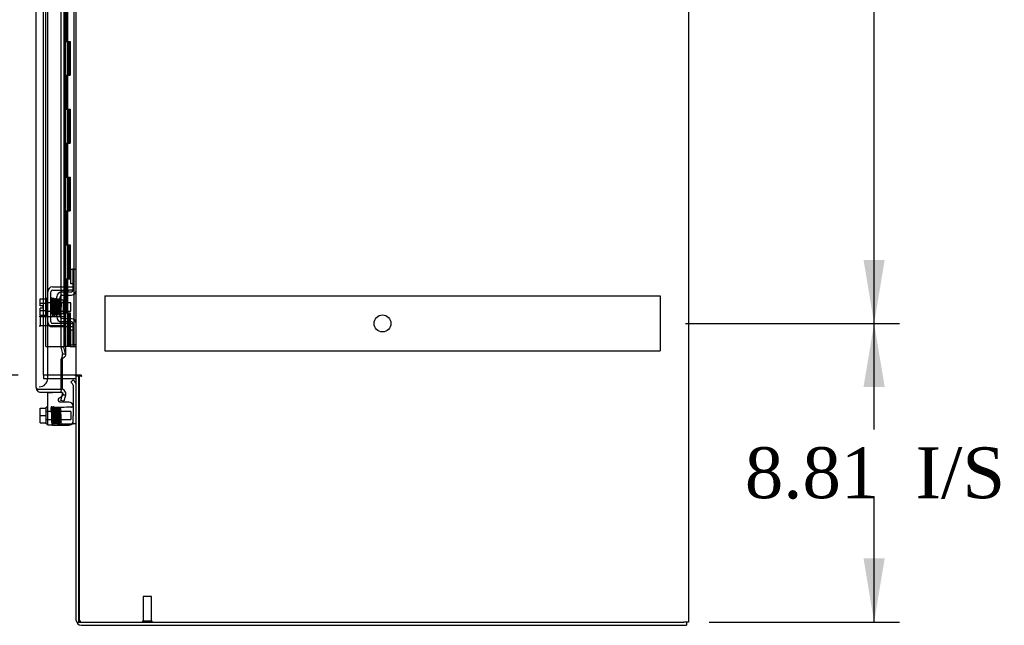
# Model space of a CAD drawing. Header units: inches. Extents: x 1 to 299, y -2 to 199.
# Tile 10 of 31: x 139 to 168, y 58 to 76. Entities that reach past the tile are written whole.
import ezdxf
from ezdxf.enums import TextEntityAlignment as Align
from ezdxf.lldxf.tags import DXFTag

# ---------------------------------------------------------------- set-up
doc = ezdxf.new("R2010")
doc.units = ezdxf.units.IN
doc.header["$MEASUREMENT"] = 0
for name, color, linetype in [('COM42667', 7, 'Continuous'), ('COM42780', 7, 'Continuous'), ('COM42890-1', 7, 'Continuous'), ('COM53954-1', 7, 'Continuous'), ('COM54746-60', 7, 'Continuous'), ('COM70219', 7, 'Continuous'), ('COM71124-1', 7, 'Continuous'), ('COM71125-1', 7, 'Continuous'), ('Default', 7, 'Continuous'), ('SCC19011', 7, 'Continuous'), ('SPR20265', 7, 'Continuous'), ('STD21878', 7, 'Continuous'), ('WAF25035', 7, 'Continuous')]:
    doc.layers.add(name, color=color, linetype=linetype)
doc.styles.add('SEACAD_Times_New_Roman', font='times.ttf')
tags = doc.linetypes.add('HIDDEN2', pattern=[0.1875, 0.125, -0.0625]).pattern_tags.tags
tags[6:7] = [DXFTag(74, 4), DXFTag(75, 0), DXFTag(340, '0'), DXFTag(46, 0.0), DXFTag(50, 0.0), DXFTag(44, 0.0), DXFTag(45, 0.0)]
tags[4:5] = [DXFTag(74, 4), DXFTag(75, 0), DXFTag(340, '0'), DXFTag(46, 0.0), DXFTag(50, 0.0), DXFTag(44, 0.0), DXFTag(45, 0.0)]
doc.dimstyles.new('HAMMOND_(STH_-_300x200)', dxfattribs={"dimtxt": 1.5, "dimasz": 1.875, "dimexe": 0.75, "dimexo": 0.75, "dimgap": 0.375, "dimtad": 0, "dimtih": 1, "dimtoh": 1, "dimzin": 0, "dimdsep": 46, "dimtxsty": 'SEACAD_Times_New_Roman', "dimblk1": '_SE_FILLED', "dimblk2": '_SE_FILLED', "dimsah": 1, "dimcen": 0.75, "dimadec": 0, "dimazin": 0, "dimtfac": 0.8, "dimtofl": 0, "dimtmove": 1, "dimatfit": 3, "dimfxl": 1, "dimtolj": 1, "dimtzin": 0, "dimarcsym": 0})

# ---------------------------------------------------------------- blocks, each defined once
blk = doc.blocks.new('SE3')
at = {"layer": 'COM42667', "color": 7, "linetype": 'Continuous'}
for p, q in [((139.859, 67.121), (139.859, 68.012)), ((139.954, 67.121), (139.954, 68.012)), ((140.002, 68.155), (140.484, 68.155)), ((140.002, 68.06), (140.484, 68.06)), ((140.484, 68.155), (140.609, 68.155)), ((140.609, 68.06), (140.484, 68.06)), ((140.484, 67.073), (140.002, 67.073)), ((140.484, 66.978), (140.002, 66.978)), ((140.484, 67.073), (140.609, 67.073)), ((140.609, 66.978), (140.484, 66.978)), ((139.859, 64.075), (139.859, 65.045)), ((139.859, 65.045), (140.002, 65.045)), ((140.257, 65.045), (140.002, 65.045)), ((140.192, 64.871), (140.279, 64.927)), ((140.484, 64.761), (140.225, 64.761)), ((140.002, 64.075), (139.859, 64.075)), ((140.002, 64.075), (140.484, 64.075))]:
    blk.add_line(p, q, dxfattribs=at)
at = {"layer": 'COM42667', "color": 7, "linetype": 'HIDDEN2'}
blk.add_line((140.279, 64.927), (140.29, 64.934), dxfattribs=at)
at = {"layer": 'COM42667', "color": 7, "linetype": 'Continuous'}
for centre, radius, start, end in [((140.002, 68.012), 0.143, 90, 180), ((140.002, 68.012), 0.048, 90, 180), ((140.002, 67.121), 0.143, 180, 270), ((140.002, 67.121), 0.048, 180, 270), ((140.225, 64.821), 0.06, 122.8455, 270), ((140.257, 64.985), 0.06, 70.7168, 90), ((140.484, 64.636), 0.125, 0, 90), ((140.484, 64.2), 0.125, 270, 0)]:
    blk.add_arc(centre, radius, start, end, dxfattribs=at)
at = {"layer": 'COM42667', "color": 7, "linetype": 'HIDDEN2'}
blk.add_arc((140.257, 64.985), 0.06, 302.8455, 70.7168, dxfattribs=at)
at = {"layer": 'COM42780', "color": 7, "linetype": 'Continuous'}
for p, q in [((140.545, 68.245), (140.545, 68.682)), ((140.545, 68.682), (140.595, 68.682)), ((140.609, 68.682), (140.595, 68.682)), ((140.609, 68.432), (140.609, 68.682)), ((140.609, 68.682), (140.704, 68.682)), ((140.609, 68.06), (140.609, 68.432)), ((140.273, 68.007), (140.562, 68.012)), ((140.595, 68.245), (140.545, 68.245)), ((140.595, 68.245), (140.609, 68.245)), ((140.132, 67.27), (140.132, 67.864)), ((140.227, 67.27), (140.227, 67.864)), ((140.322, 67.762), (140.256, 67.762)), ((140.274, 67.912), (140.564, 67.917)), ((140.322, 67.372), (140.322, 67.762)), ((140.227, 67.372), (140.322, 67.372)), ((140.562, 67.122), (140.273, 67.127)), ((140.564, 67.217), (140.274, 67.222)), ((140.545, 66.451), (140.545, 66.888)), ((140.545, 66.888), (140.595, 66.888)), ((140.609, 66.888), (140.595, 66.888)), ((140.609, 66.701), (140.609, 67.074)), ((140.609, 66.451), (140.609, 66.701)), ((140.545, 66.451), (140.595, 66.451)), ((140.595, 66.451), (140.609, 66.451)), ((140.704, 66.451), (140.609, 66.451)), ((140.612, 65.413), (140.545, 65.346)), ((140.545, 65.346), (140.595, 65.296)), ((140.612, 65.413), (140.662, 65.363)), ((140.609, 65.262), (140.609, 64.364)), ((140.609, 64.114), (140.609, 64.364)), ((140.575, 64.114), (140.609, 64.114)), ((140.704, 64.114), (140.609, 64.114))]:
    blk.add_line(p, q, dxfattribs=at)
at = {"layer": 'COM42780', "color": 7, "linetype": 'HIDDEN2'}
for p, q in [((140.256, 67.762), (140.227, 67.762)), ((140.132, 64.614), (140.132, 64.114)), ((140.132, 64.614), (140.219, 64.614)), ((140.219, 64.614), (140.273, 64.614)), ((140.132, 64.114), (140.273, 64.114)), ((140.273, 64.114), (140.562, 64.114)), ((140.562, 64.114), (140.575, 64.114))]:
    blk.add_line(p, q, dxfattribs=at)
at = {"layer": 'COM42780', "color": 7, "linetype": 'Continuous'}
for centre, radius, start, end in [((140.275, 67.864), 0.143, 91, 180), ((140.561, 68.06), 0.048, 271, 0), ((140.561, 68.06), 0.143, 271, 0), ((140.275, 67.864), 0.048, 91, 180), ((140.275, 67.27), 0.143, 180, 269), ((140.275, 67.27), 0.048, 180, 269), ((140.561, 67.074), 0.048, 0, 89), ((140.561, 67.074), 0.143, 0, 89), ((140.561, 65.262), 0.143, 0, 45), ((140.561, 65.262), 0.048, 0, 45)]:
    blk.add_arc(centre, radius, start, end, dxfattribs=at)
at = {"layer": 'COM42780', "color": 7, "linetype": 'HIDDEN2'}
blk.add_ellipse((139.604, 64.864), major_axis=(14.322, 0), ratio=0.017455, start_param=-1.524085, end_param=-1.503851, dxfattribs=at)
blk.add_open_spline([(140.562, 64.614), (140.568, 64.614), (140.575, 64.614), (140.586, 64.615), (140.591, 64.615), (140.6, 64.616), (140.603, 64.617), (140.608, 64.619), (140.609, 64.621), (140.609, 64.622)], degree=3, knots=[0, 0, 0, 0, 0.25, 0.25, 0.5, 0.5, 0.75, 0.75, 1, 1, 1, 1], dxfattribs=at)
at = {"layer": 'COM42890-1', "color": 7, "linetype": 'HIDDEN2'}
for p, q in [((141.547, 67.891), (141.547, 67.753)), ((141.547, 67.891), (157.922, 67.891)), ((141.547, 67.753), (141.547, 66.404)), ((157.922, 67.891), (157.922, 67.753)), ((157.922, 67.753), (157.922, 66.404)), ((141.547, 66.404), (141.547, 66.266)), ((141.547, 66.266), (157.922, 66.266)), ((157.922, 66.404), (157.922, 66.266))]:
    blk.add_line(p, q, dxfattribs=at)
blk.add_circle((149.734, 67.078), 0.25, dxfattribs=at)
at = {"layer": 'COM53954-1', "color": 7, "linetype": 'Continuous'}
for p, q in [((139.517, 65.193), (139.517, 99.514)), ((140.247, 95.626), (140.247, 68.155)), ((140.338, 95.626), (140.338, 68.155)), ((140.392, 68.155), (140.392, 95.626)), ((140.247, 68.06), (140.247, 68.004)), ((140.338, 68.06), (140.338, 68.008)), ((140.392, 68.009), (140.392, 68.06)), ((140.247, 67.902), (140.247, 67.782)), ((140.338, 67.913), (140.338, 67.689)), ((140.392, 67.689), (140.392, 67.914)), ((140.338, 67.445), (140.338, 67.221)), ((140.392, 67.22), (140.392, 67.445)), ((140.247, 67.372), (140.247, 67.231)), ((140.247, 67.13), (140.247, 67.073)), ((140.338, 67.126), (140.338, 67.073)), ((140.392, 67.073), (140.392, 67.125)), ((140.247, 66.978), (140.247, 66.375)), ((140.338, 66.978), (140.338, 66.375)), ((140.392, 66.161), (140.392, 66.978)), ((140.247, 66.375), (140.296, 66.186)), ((140.338, 66.375), (140.247, 66.375)), ((140.387, 66.186), (140.338, 66.375)), ((140.253, 66.02), (140.261, 66.02)), ((140.253, 65.145), (140.253, 66.02)), ((140.261, 65.145), (140.261, 66.02)), ((140.296, 66.186), (140.387, 66.186)), ((140.287, 65.457), (140.287, 65.145)), ((139.517, 65.193), (139.517, 65.192)), ((139.517, 65.193), (139.517, 65.193)), ((139.517, 65.193), (139.517, 65.193)), ((139.598, 65.145), (139.547, 65.106)), ((139.547, 65.145), (139.66, 65.145)), ((139.598, 65.145), (139.66, 65.145)), ((139.66, 65.145), (139.66, 65.145)), ((139.66, 65.145), (140.249, 65.145)), ((139.66, 65.145), (140.249, 65.145)), ((140.249, 65.145), (140.253, 65.145)), ((140.253, 65.145), (140.261, 65.145)), ((140.253, 65.05), (140.262, 65.144)), ((140.287, 65.145), (140.261, 65.145)), ((139.66, 65.05), (140.249, 65.05)), ((140.247, 64.806), (140.296, 64.989)), ((140.338, 64.782), (140.247, 64.806)), ((140.296, 64.989), (140.387, 64.965)), ((140.387, 64.965), (140.338, 64.782))]:
    blk.add_line(p, q, dxfattribs=at)
at = {"layer": 'COM53954-1', "color": 7, "linetype": 'HIDDEN2'}
for p, q in [((140.247, 68.155), (140.247, 68.06)), ((140.247, 68.004), (140.247, 67.902)), ((140.338, 68.155), (140.338, 68.06)), ((140.338, 68.008), (140.338, 67.913)), ((140.392, 68.06), (140.392, 68.155)), ((140.392, 67.914), (140.392, 68.009)), ((140.247, 67.782), (140.247, 67.372)), ((140.338, 67.689), (140.338, 67.445)), ((140.392, 67.445), (140.392, 67.689)), ((140.247, 67.231), (140.247, 67.13)), ((140.338, 67.221), (140.338, 67.126)), ((140.392, 67.125), (140.392, 67.22)), ((140.247, 67.073), (140.247, 66.978)), ((140.338, 67.073), (140.338, 66.978)), ((140.392, 66.978), (140.392, 67.073)), ((140.287, 66.038), (140.287, 65.457))]:
    blk.add_line(p, q, dxfattribs=at)
at = {"layer": 'COM53954-1', "color": 7, "linetype": 'Continuous'}
for centre, radius, start, end in [((139.66, 65.193), 0.143, 180, 180.0762), ((139.66, 65.193), 0.143, 180.1558, 217.5652), ((139.66, 65.193), 0.143, 217.5652, 270), ((140.249, 65.002), 0.143, 85.0354, 90), ((140.249, 65.002), 0.143, 345, 85.0354), ((140.249, 65.002), 0.048, 85.0354, 90), ((140.249, 65.002), 0.048, 345.0001, 85.0353)]:
    blk.add_arc(centre, radius, start, end, dxfattribs=at)
for points, knots in [([(140.253, 66.02), (140.26, 66.034), (140.267, 66.047), (140.279, 66.075), (140.285, 66.089), (140.293, 66.117), (140.295, 66.13), (140.298, 66.158), (140.297, 66.172), (140.296, 66.186)], [0, 0, 0, 0, 0.25, 0.25, 0.5, 0.5, 0.75, 0.75, 1, 1, 1, 1]), ([(140.261, 66.02), (140.282, 66.034), (140.302, 66.047), (140.339, 66.075), (140.354, 66.089), (140.378, 66.117), (140.386, 66.13), (140.394, 66.158), (140.393, 66.172), (140.387, 66.186)], [0, 0, 0, 0, 0.25, 0.25, 0.5, 0.5, 0.75, 0.75, 1, 1, 1, 1]), ([(139.517, 65.193), (139.517, 65.185), (139.52, 65.177), (139.527, 65.165), (139.531, 65.161), (139.538, 65.153), (139.542, 65.149), (139.547, 65.145)], [0, 0, 0, 0, 0.5, 0.5, 0.75, 0.75, 1, 1, 1, 1])]:
    blk.add_open_spline(points, degree=3, knots=knots, dxfattribs=at)
at = {"layer": 'COM54746-60', "color": 7, "linetype": 'HIDDEN2'}
for p, q in [((139.802, 66.395), (139.802, 126.395)), ((140.351, 66.395), (140.351, 126.395)), ((140.356, 126.404), (140.356, 66.395)), ((140.456, 66.395), (140.456, 126.404)), ((140.642, 66.395), (140.642, 126.395)), ((140.406, 75.395), (140.406, 76.395)), ((140.448, 75.395), (140.448, 76.395)), ((140.351, 75.395), (140.406, 75.395)), ((140.396, 75.395), (140.523, 75.395)), ((140.396, 74.395), (140.396, 75.395)), ((140.493, 74.395), (140.493, 75.395)), ((140.518, 75.395), (140.518, 74.395)), ((140.523, 74.395), (140.523, 75.395)), ((140.351, 74.395), (140.406, 74.395)), ((140.396, 74.395), (140.523, 74.395)), ((140.406, 73.395), (140.406, 74.395)), ((140.448, 73.395), (140.448, 74.395)), ((140.351, 73.395), (140.406, 73.395)), ((140.396, 73.395), (140.523, 73.395)), ((140.396, 72.395), (140.396, 73.395)), ((140.493, 72.395), (140.493, 73.395)), ((140.518, 73.395), (140.518, 72.395)), ((140.523, 72.395), (140.523, 73.395)), ((140.351, 72.395), (140.406, 72.395)), ((140.396, 72.395), (140.523, 72.395)), ((140.406, 71.395), (140.406, 72.395)), ((140.448, 71.395), (140.448, 72.395)), ((140.351, 71.395), (140.406, 71.395)), ((140.396, 71.395), (140.523, 71.395)), ((140.396, 70.395), (140.396, 71.395)), ((140.493, 70.395), (140.493, 71.395)), ((140.518, 71.395), (140.518, 70.395)), ((140.523, 70.395), (140.523, 71.395)), ((140.351, 70.395), (140.406, 70.395)), ((140.396, 70.395), (140.523, 70.395)), ((140.406, 69.395), (140.406, 70.395)), ((140.448, 69.395), (140.448, 70.395)), ((140.351, 69.395), (140.406, 69.395)), ((140.396, 69.395), (140.523, 69.395)), ((140.396, 68.395), (140.396, 69.395)), ((140.493, 68.395), (140.493, 69.395)), ((140.518, 69.395), (140.518, 68.395)), ((140.523, 68.395), (140.523, 69.395)), ((140.351, 68.395), (140.406, 68.395)), ((140.396, 68.395), (140.523, 68.395)), ((140.406, 67.395), (140.406, 68.395)), ((140.448, 67.395), (140.448, 68.395)), ((140.351, 67.395), (140.406, 67.395)), ((140.396, 66.395), (140.396, 67.395)), ((140.396, 67.395), (140.523, 67.395)), ((140.493, 66.395), (140.493, 67.395)), ((140.518, 67.395), (140.518, 66.395)), ((140.523, 66.395), (140.523, 67.395)), ((139.802, 66.395), (140.326, 66.395)), ((140.326, 66.395), (140.351, 66.395)), ((140.351, 66.395), (140.356, 66.395)), ((140.396, 66.395), (140.356, 66.395)), ((140.518, 66.395), (140.396, 66.395)), ((140.518, 66.395), (140.642, 66.395)), ((140.642, 66.395), (140.704, 66.395))]:
    blk.add_line(p, q, dxfattribs=at)
at = {"layer": 'COM70219', "color": 7, "linetype": 'HIDDEN2'}
for p, q in [((139.862, 65.71), (139.862, 126.765)), ((139.862, 65.46), (139.862, 65.71))]:
    blk.add_line(p, q, dxfattribs=at)
blk.add_arc((139.612, 65.46), 0.25, 270, 0, dxfattribs=at)
at = {"layer": 'COM71124-1', "color": 7, "linetype": 'Continuous'}
for p, q in [((158.764, 130.142), (158.764, 58.272)), ((140.704, 65.552), (140.704, 126.862)), ((140.656, 65.552), (140.261, 65.552)), ((140.656, 65.552), (140.704, 65.552)), ((140.847, 65.552), (140.704, 65.552)), ((140.847, 65.522), (140.764, 65.522)), ((140.764, 65.522), (140.764, 58.272)), ((140.847, 65.552), (140.847, 65.522)), ((140.764, 58.272), (158.621, 58.272)), ((158.764, 58.272), (158.621, 58.272))]:
    blk.add_line(p, q, dxfattribs=at)
at = {"layer": 'COM71124-1', "color": 7, "linetype": 'HIDDEN2'}
for p, q in [((139.737, 65.552), (139.737, 126.862)), ((140.261, 65.552), (139.737, 65.552))]:
    blk.add_line(p, q, dxfattribs=at)
at = {"layer": 'COM71124-1', "color": 7, "linetype": 'Continuous'}
blk.add_arc((140.847, 65.537), 0.015, 270, 90, dxfattribs=at)
at = {"layer": 'COM71125-1', "color": 7, "linetype": 'HIDDEN2'}
for p, q in [((139.737, 65.552), (139.737, 65.457)), ((139.737, 65.457), (140.261, 65.457)), ((140.799, 58.32), (140.799, 65.522))]:
    blk.add_line(p, q, dxfattribs=at)
at = {"layer": 'COM71125-1', "color": 7, "linetype": 'Continuous'}
for p, q in [((140.261, 65.457), (140.656, 65.457)), ((140.704, 58.32), (140.704, 65.522)), ((140.764, 65.522), (140.704, 65.522)), ((140.847, 58.177), (158.704, 58.177)), ((158.704, 58.272), (158.704, 58.177))]:
    blk.add_line(p, q, dxfattribs=at)
for centre, radius, start, end in [((140.656, 65.409), 0.143, 52.2051, 90), ((140.656, 65.409), 0.048, 0, 90), ((140.847, 58.32), 0.143, 180, 270)]:
    blk.add_arc(centre, radius, start, end, dxfattribs=at)
at = {"layer": 'COM71125-1', "color": 7, "linetype": 'HIDDEN2'}
blk.add_arc((140.847, 58.32), 0.048, 180, 270, dxfattribs=at)
at = {"layer": 'SCC19011', "color": 7, "linetype": 'Continuous'}
for p, q in [((139.633, 67.808), (139.814, 67.808)), ((139.633, 67.676), (139.633, 67.808)), ((139.633, 67.676), (139.814, 67.676)), ((139.633, 67.601), (139.633, 67.676)), ((139.977, 67.689), (139.954, 67.689)), ((140.027, 67.689), (140.012, 67.689)), ((140.076, 67.689), (140.062, 67.689)), ((140.126, 67.689), (140.112, 67.689)), ((140.546, 67.689), (140.322, 67.689)), ((140.546, 67.445), (140.546, 67.689)), ((139.728, 67.601), (139.633, 67.601)), ((139.633, 67.458), (139.633, 67.533)), ((139.728, 67.533), (139.633, 67.533)), ((139.633, 67.458), (139.814, 67.458)), ((139.633, 67.326), (139.633, 67.458)), ((139.728, 67.533), (139.728, 67.601)), ((139.954, 67.445), (139.985, 67.445)), ((140.021, 67.445), (140.036, 67.445)), ((140.071, 67.445), (140.086, 67.445)), ((140.121, 67.445), (140.132, 67.445)), ((140.322, 67.445), (140.546, 67.445)), ((139.633, 67.326), (139.814, 67.326)), ((139.633, 64.579), (139.814, 64.579)), ((139.633, 64.364), (139.633, 64.579)), ((139.633, 64.364), (139.814, 64.364)), ((139.633, 64.149), (139.633, 64.364)), ((139.633, 64.149), (139.814, 64.149))]:
    blk.add_line(p, q, dxfattribs=at)
at = {"layer": 'SCC19011', "color": 7, "linetype": 'HIDDEN2'}
for p, q in [((139.954, 67.689), (139.814, 67.689)), ((140.012, 67.689), (139.977, 67.689)), ((140.062, 67.689), (140.027, 67.689)), ((140.112, 67.689), (140.076, 67.689)), ((140.322, 67.689), (140.126, 67.689)), ((139.814, 67.445), (139.954, 67.445)), ((139.985, 67.445), (140.021, 67.445)), ((140.036, 67.445), (140.071, 67.445)), ((140.086, 67.445), (140.121, 67.445)), ((140.132, 67.445), (140.322, 67.445)), ((140.546, 64.486), (139.814, 64.486)), ((140.546, 64.486), (140.546, 64.242)), ((139.814, 64.242), (140.546, 64.242))]:
    blk.add_line(p, q, dxfattribs=at)
at = {"layer": 'SPR20265', "color": 7, "linetype": 'Continuous'}
blk.add_line((140.231, 67.567), (140.266, 67.567), dxfattribs=at)
at = {"layer": 'SPR20265', "color": 7, "linetype": 'HIDDEN2'}
for centre, radius, start, end in [((144.904, 67.389), 4.954, 176.5222, 179.9373), ((140.249, 64.164), 0.0175, 0, 97.8249), ((140.249, 64.164), 0.0175, 270, 0)]:
    blk.add_arc(centre, radius, start, end, dxfattribs=at)
at = {"layer": 'SPR20265', "color": 7, "linetype": 'Continuous'}
for centre, radius, start, end in [((144.904, 67.389), 4.954, 175.1676, 176.5222), ((140.086, 67.791), 0.0181, 0.2962, 180.6354), ((144.876, 67.39), 4.891, 179.5941, 179.9583)]:
    blk.add_arc(centre, radius, start, end, dxfattribs=at)
at = {"layer": 'SPR20265', "color": 7, "linetype": 'HIDDEN2'}
for centre, start_param, end_param in [((139.967, 67.394), 5.616239, 6.283185), ((139.967, 67.394), 0, 0.666946), ((139.967, 64.536), 6.252305, 6.283185), ((139.967, 64.536), 0, 1.307844)]:
    blk.add_ellipse(centre, major_axis=(-0.0175, 0), ratio=0.707107, start_param=start_param, end_param=end_param, dxfattribs=at)
at = {"layer": 'SPR20265', "color": 7, "linetype": 'Continuous'}
blk.add_ellipse((139.967, 67.394), major_axis=(-0.0175, 0), ratio=0.707107, start_param=0.666946, end_param=5.616239, dxfattribs=at)
for points, knots in [([(140.003, 67.809), (140.003, 67.809), (140.003, 67.81), (140.003, 67.813), (140.002, 67.815), (140, 67.818), (139.998, 67.82), (139.995, 67.822), (139.992, 67.824), (139.987, 67.825), (139.981, 67.824), (139.974, 67.82), (139.968, 67.812), (139.967, 67.806), (139.967, 67.803)], [0.0247586, 0.0247586, 0.0247586, 0.0247586, 0.0394799, 0.0780267, 0.1170502, 0.1577954, 0.2011902, 0.2478129, 0.2979655, 0.3517973, 0.4729948, 0.6248981, 0.8034762, 1, 1, 1, 1]), ([(139.969, 67.803), (139.969, 67.804), (139.971, 67.801), (139.973, 67.77), (139.976, 67.716), (139.978, 67.661), (139.98, 67.614), (139.981, 67.564), (139.983, 67.513), (139.985, 67.463), (139.986, 67.418), (139.988, 67.379), (139.99, 67.349), (139.992, 67.331), (139.993, 67.329), (139.994, 67.328)], [0.041658, 0.041658, 0.041658, 0.041658, 0.1062331, 0.2177365, 0.3345116, 0.3951575, 0.4571173, 0.5204025, 0.5850154, 0.650919, 0.7181243, 0.7866617, 0.856475, 0.927577, 0.9945625, 0.9945625, 0.9945625, 0.9945625]), ([(140.029, 67.332), (140.028, 67.334), (140.026, 67.339), (140.023, 67.382), (140.02, 67.442), (140.018, 67.5), (140.017, 67.549), (140.015, 67.599), (140.013, 67.649), (140.012, 67.697), (140.01, 67.739), (140.008, 67.774), (140.006, 67.799), (140.004, 67.81), (140.004, 67.81), (140.003, 67.81)], [0.0084013, 0.0084013, 0.0084013, 0.0084013, 0.1047673, 0.2149815, 0.3308118, 0.3911182, 0.4528716, 0.5160814, 0.5807303, 0.6468516, 0.7144807, 0.783578, 0.8541849, 0.926338, 0.9626406, 0.9626406, 0.9626406, 0.9626406]), ([(140.018, 67.801), (140.017, 67.797), (140.015, 67.775), (140.012, 67.733), (140.011, 67.707), (140.011, 67.705)], [0.1075026, 0.1075026, 0.1075026, 0.1075026, 0.219859, 0.336958, 0.3455788, 0.3455788, 0.3455788, 0.3455788]), ([(140.056, 67.792), (140.055, 67.797), (140.054, 67.804), (140.047, 67.813), (140.042, 67.816), (140.037, 67.817), (140.033, 67.816), (140.03, 67.815), (140.026, 67.813), (140.023, 67.811), (140.021, 67.807), (140.02, 67.803), (140.019, 67.8), (140.019, 67.799)], [0, 0, 0, 0, 0.337377, 0.476585, 0.593946, 0.643993, 0.690857, 0.738213, 0.787078, 0.837877, 0.890521, 0.944659, 1, 1, 1, 1]), ([(140.02, 67.794), (140.021, 67.786), (140.023, 67.771), (140.026, 67.716), (140.028, 67.645), (140.031, 67.565), (140.034, 67.486), (140.037, 67.416), (140.04, 67.362), (140.041, 67.348), (140.042, 67.34)], [0, 0, 0, 0, 0.125356, 0.250547, 0.375714, 0.500726, 0.625702, 0.75054, 0.875328, 1, 1, 1, 1]), ([(140.077, 67.342), (140.076, 67.35), (140.074, 67.364), (140.072, 67.417), (140.069, 67.486), (140.066, 67.565), (140.063, 67.645), (140.061, 67.716), (140.058, 67.772), (140.056, 67.788), (140.055, 67.796)], [0, 0, 0, 0, 0.123677, 0.247763, 0.372182, 0.497025, 0.622181, 0.747773, 0.873664, 1, 1, 1, 1]), ([(140.069, 67.794), (140.068, 67.791), (140.066, 67.784), (140.063, 67.746), (140.062, 67.714), (140.061, 67.702)], [0, 0, 0, 0, 0.1069729, 0.2190176, 0.2772299, 0.2772299, 0.2772299, 0.2772299]), ([(140.069, 67.79), (140.07, 67.788), (140.071, 67.782), (140.074, 67.739), (140.077, 67.67), (140.08, 67.596), (140.082, 67.534), (140.084, 67.487), (140.086, 67.443), (140.088, 67.404), (140.09, 67.373), (140.091, 67.351), (140.093, 67.342), (140.094, 67.342), (140.094, 67.342)], [0.0031575, 0.0031575, 0.0031575, 0.0031575, 0.106276, 0.2177664, 0.3343795, 0.4562757, 0.5195077, 0.5840716, 0.6500082, 0.7172741, 0.7858907, 0.8559002, 0.9272657, 0.9562295, 0.9562295, 0.9562295, 0.9562295]), ([(140.128, 67.35), (140.128, 67.35), (140.126, 67.352), (140.124, 67.378), (140.121, 67.426), (140.119, 67.477), (140.118, 67.52), (140.116, 67.566), (140.114, 67.614), (140.113, 67.661), (140.111, 67.705), (140.109, 67.742), (140.107, 67.771), (140.105, 67.79), (140.104, 67.793), (140.103, 67.794)], [0.0493682, 0.0493682, 0.0493682, 0.0493682, 0.1041505, 0.2141198, 0.3297994, 0.3901531, 0.4519694, 0.5152557, 0.5800319, 0.6463064, 0.7140466, 0.7832821, 0.8540388, 0.9262663, 0.9997798, 0.9997798, 0.9997798, 0.9997798]), ([(140.132, 67.801), (140.13, 67.801), (140.125, 67.798), (140.118, 67.789), (140.117, 67.778), (140.114, 67.752), (140.113, 67.722), (140.112, 67.704), (140.111, 67.696)], [0.5049436, 0.5049436, 0.5049436, 0.5049436, 0.5126381, 0.5301382, 0.5631975, 0.6133029, 0.6453829, 0.6655854, 0.6655854, 0.6655854, 0.6655854]), ([(140.122, 67.773), (140.121, 67.773), (140.122, 67.767), (140.124, 67.743), (140.126, 67.705), (140.128, 67.662), (140.13, 67.608), (140.131, 67.566), (140.132, 67.542), (140.132, 67.54)], [0.5252176, 0.5252176, 0.5252176, 0.5252176, 0.5500519, 0.604828, 0.6390024, 0.6775462, 0.720453, 0.7677407, 0.7732337, 0.7732337, 0.7732337, 0.7732337]), ([(140.254, 67.769), (140.254, 67.77), (140.253, 67.773), (140.252, 67.777), (140.25, 67.78), (140.246, 67.783), (140.243, 67.785), (140.238, 67.786), (140.233, 67.786), (140.229, 67.784), (140.227, 67.783)], [0, 0, 0, 0, 0.0589773, 0.1211115, 0.1849679, 0.2490189, 0.31194, 0.3728411, 0.4898099, 0.5959107, 0.5959107, 0.5959107, 0.5959107]), ([(140.266, 67.567), (140.266, 67.582), (140.265, 67.608), (140.263, 67.648), (140.261, 67.685), (140.26, 67.717), (140.258, 67.742), (140.256, 67.761), (140.255, 67.77), (140.254, 67.771), (140.253, 67.771)], [0, 0, 0, 0, 0.1236932, 0.2477957, 0.3722334, 0.4970307, 0.6222178, 0.7477992, 0.8737106, 0.9604174, 0.9604174, 0.9604174, 0.9604174]), ([(140.029, 67.328), (140.03, 67.332), (140.032, 67.34), (140.034, 67.382), (140.036, 67.416), (140.036, 67.429)], [0, 0, 0, 0, 0.1087369, 0.2223139, 0.2823724, 0.2823724, 0.2823724, 0.2823724]), ([(140.08, 67.338), (140.081, 67.342), (140.083, 67.365), (140.085, 67.407), (140.086, 67.433), (140.086, 67.435)], [0.1089671, 0.1089671, 0.1089671, 0.1089671, 0.2224256, 0.3403895, 0.3502806, 0.3502806, 0.3502806, 0.3502806]), ([(140.227, 67.663), (140.227, 67.658), (140.228, 67.64), (140.23, 67.607), (140.231, 67.582), (140.231, 67.567)], [0.6947964, 0.6947964, 0.6947964, 0.6947964, 0.7496304, 0.874808, 1, 1, 1, 1]), ([(139.993, 67.33), (139.993, 67.328), (139.994, 67.326), (139.995, 67.322), (139.997, 67.318), (140.002, 67.315), (140.008, 67.312), (140.015, 67.312), (140.021, 67.315), (140.026, 67.319), (140.029, 67.325), (140.029, 67.329), (140.029, 67.331)], [0, 0, 0, 0, 0.065589, 0.134096, 0.204, 0.273642, 0.405923, 0.527776, 0.652215, 0.775569, 0.89228, 1, 1, 1, 1]), ([(140.042, 67.344), (140.042, 67.339), (140.043, 67.332), (140.05, 67.324), (140.056, 67.321), (140.06, 67.321), (140.064, 67.321), (140.068, 67.322), (140.071, 67.324), (140.074, 67.327), (140.076, 67.33), (140.078, 67.334), (140.078, 67.337), (140.078, 67.338)], [0, 0, 0, 0, 0.324319, 0.462115, 0.581304, 0.633213, 0.682431, 0.732423, 0.783847, 0.836789, 0.89085, 0.94542, 1, 1, 1, 1]), ([(140.094, 67.343), (140.094, 67.342), (140.095, 67.34), (140.096, 67.338), (140.097, 67.335), (140.099, 67.333), (140.102, 67.331), (140.105, 67.329), (140.11, 67.328), (140.116, 67.329), (140.123, 67.333), (140.129, 67.341), (140.13, 67.347), (140.13, 67.351)], [0.0423433, 0.0423433, 0.0423433, 0.0423433, 0.0780693, 0.1166064, 0.1566075, 0.1991192, 0.2448555, 0.2942488, 0.3475582, 0.468612, 0.6213089, 0.801496, 1, 1, 1, 1]), ([(140.228, 67.355), (140.229, 67.358), (140.23, 67.363), (140.231, 67.37), (140.231, 67.373)], [0.53014438, 0.53014438, 0.53014438, 0.53014438, 0.5577634, 0.5731101, 0.5731101, 0.5731101, 0.5731101])]:
    blk.add_open_spline(points, degree=3, knots=knots, dxfattribs=at)
at = {"layer": 'SPR20265', "color": 7, "linetype": 'HIDDEN2'}
for points, knots in [([(140.178, 67.355), (140.177, 67.358), (140.176, 67.363), (140.174, 67.394), (140.171, 67.435), (140.169, 67.482), (140.168, 67.53), (140.165, 67.59), (140.163, 67.654), (140.16, 67.712), (140.158, 67.752), (140.156, 67.776), (140.152, 67.795), (140.139, 67.802), (140.133, 67.801), (140.132, 67.801)], [0, 0, 0, 0, 0.0490679, 0.095301, 0.1387049, 0.1792256, 0.2168316, 0.2515124, 0.3116979, 0.3614591, 0.4053465, 0.4437863, 0.4807605, 0.5002516, 0.5049436, 0.5049436, 0.5049436, 0.5049436]), ([(140.167, 67.774), (140.166, 67.768), (140.164, 67.746), (140.162, 67.711), (140.161, 67.692)], [0.1070599, 0.1070599, 0.1070599, 0.1070599, 0.2191639, 0.3205784, 0.3205784, 0.3205784, 0.3205784]), ([(140.205, 67.772), (140.205, 67.775), (140.204, 67.781), (140.199, 67.789), (140.192, 67.793), (140.185, 67.794), (140.179, 67.792), (140.175, 67.79), (140.173, 67.788), (140.171, 67.785), (140.17, 67.782), (140.169, 67.779), (140.169, 67.777), (140.169, 67.776)], [0, 0, 0, 0, 0.180774, 0.350248, 0.499828, 0.623642, 0.733222, 0.784403, 0.832779, 0.878274, 0.921007, 0.961361, 1, 1, 1, 1]), ([(140.17, 67.773), (140.171, 67.769), (140.172, 67.76), (140.174, 67.727), (140.176, 67.685), (140.178, 67.638), (140.18, 67.59), (140.182, 67.534), (140.185, 67.473), (140.187, 67.42), (140.189, 67.384), (140.192, 67.364), (140.194, 67.352), (140.204, 67.345), (140.211, 67.343), (140.218, 67.344), (140.225, 67.349), (140.226, 67.352), (140.227, 67.354), (140.228, 67.355)], [0, 0, 0, 0, 0.0498436, 0.0967002, 0.1405955, 0.1815314, 0.2194862, 0.2544765, 0.3152997, 0.3654619, 0.409652, 0.4485892, 0.4814188, 0.4889058, 0.495916, 0.5065238, 0.5135393, 0.5236157, 0.5301444, 0.5301444, 0.5301444, 0.5301444]), ([(140.225, 67.372), (140.226, 67.372), (140.225, 67.378), (140.223, 67.401), (140.222, 67.435), (140.22, 67.473), (140.218, 67.522), (140.216, 67.58), (140.213, 67.644), (140.211, 67.705), (140.208, 67.757), (140.206, 67.769), (140.205, 67.776)], [0.5312571, 0.5312571, 0.5312571, 0.5312571, 0.5585929, 0.6096433, 0.6421085, 0.6791741, 0.7208841, 0.7672768, 0.8183419, 0.8741554, 0.9346781, 1, 1, 1, 1]), ([(140.218, 67.769), (140.217, 67.766), (140.216, 67.759), (140.213, 67.729), (140.212, 67.702), (140.211, 67.687)], [0, 0, 0, 0, 0.0491727, 0.0954645, 0.1386905, 0.1386905, 0.1386905, 0.1386905]), ([(140.227, 67.783), (140.227, 67.783), (140.224, 67.782), (140.221, 67.778), (140.218, 67.772), (140.218, 67.768), (140.217, 67.766)], [0.5959107, 0.5959107, 0.5959107, 0.5959107, 0.6145359, 0.7437677, 0.8727235, 1, 1, 1, 1]), ([(140.219, 67.766), (140.219, 67.766), (140.22, 67.765), (140.221, 67.757), (140.223, 67.739), (140.225, 67.715), (140.226, 67.688), (140.227, 67.67), (140.227, 67.663)], [0.0491745, 0.0491745, 0.0491745, 0.0491745, 0.1247815, 0.2496118, 0.3745487, 0.4995316, 0.6245497, 0.6947964, 0.6947964, 0.6947964, 0.6947964]), ([(140.132, 67.54), (140.133, 67.52), (140.135, 67.476), (140.137, 67.415), (140.14, 67.365), (140.142, 67.356), (140.143, 67.352)], [0.7732337, 0.7732337, 0.7732337, 0.7732337, 0.8193455, 0.8752892, 0.9355028, 1, 1, 1, 1]), ([(140.132, 67.366), (140.132, 67.367), (140.133, 67.376), (140.134, 67.398), (140.136, 67.426), (140.136, 67.439)], [0.04748417, 0.04748417, 0.04748417, 0.04748417, 0.04971307, 0.09644975, 0.13324475, 0.13324475, 0.13324475, 0.13324475]), ([(140.181, 67.362), (140.182, 67.369), (140.184, 67.393), (140.185, 67.427), (140.186, 67.443)], [0.1087958, 0.1087958, 0.1087958, 0.1087958, 0.2223565, 0.3065223, 0.3065223, 0.3065223, 0.3065223]), ([(140.231, 67.373), (140.232, 67.38), (140.233, 67.396), (140.235, 67.427), (140.237, 67.467), (140.239, 67.513), (140.24, 67.546), (140.241, 67.561)], [0.5731101, 0.5731101, 0.5731101, 0.5731101, 0.6106645, 0.6440309, 0.6818562, 0.7241002, 0.7599249, 0.7599249, 0.7599249, 0.7599249]), ([(140.143, 67.355), (140.143, 67.352), (140.144, 67.346), (140.15, 67.339), (140.157, 67.336), (140.164, 67.335), (140.171, 67.338), (140.176, 67.342), (140.178, 67.348), (140.179, 67.351), (140.179, 67.353)], [0, 0, 0, 0, 0.160978, 0.319941, 0.465269, 0.591846, 0.711965, 0.822973, 0.919786, 1, 1, 1, 1]), ([(140.016, 64.127), (140.015, 64.132), (140.013, 64.141), (140.01, 64.194), (140.007, 64.259), (140.005, 64.329), (140.003, 64.394), (140, 64.465), (139.998, 64.532), (139.994, 64.584), (139.995, 64.603), (139.985, 64.62), (139.976, 64.624), (139.968, 64.624), (139.959, 64.61), (139.952, 64.577), (139.951, 64.552), (139.95, 64.537)], [0, 0, 0, 0, 0.097208, 0.187297, 0.27007, 0.34551, 0.413492, 0.473951, 0.574504, 0.65979, 0.730517, 0.758347, 0.776594, 0.80387, 0.885366, 0.938929, 1, 1, 1, 1]), ([(139.959, 64.596), (139.959, 64.596), (139.959, 64.595), (139.96, 64.585), (139.962, 64.555), (139.963, 64.515), (139.966, 64.458), (139.968, 64.385), (139.971, 64.3), (139.973, 64.23), (139.975, 64.183), (139.977, 64.153), (139.979, 64.13), (139.98, 64.126), (139.981, 64.124)], [0.2417348, 0.2417348, 0.2417348, 0.2417348, 0.2420389, 0.3168536, 0.3700854, 0.4325055, 0.5041472, 0.5849197, 0.6748461, 0.7738028, 0.8269457, 0.8823798, 0.9400632, 1, 1, 1, 1]), ([(140.004, 64.594), (140.003, 64.588), (140.001, 64.564), (140, 64.524), (139.999, 64.504)], [0.1068153, 0.1068153, 0.1068153, 0.1068153, 0.2186525, 0.3166966, 0.3166966, 0.3166966, 0.3166966]), ([(140.043, 64.595), (140.042, 64.599), (140.041, 64.604), (140.035, 64.612), (140.028, 64.616), (140.021, 64.616), (140.016, 64.614), (140.012, 64.612), (140.01, 64.609), (140.008, 64.607), (140.007, 64.604), (140.006, 64.601), (140.006, 64.6), (140.006, 64.599)], [0, 0, 0, 0, 0.188415, 0.363228, 0.51473, 0.638547, 0.747394, 0.797104, 0.843325, 0.886161, 0.926011, 0.96361, 1, 1, 1, 1]), ([(140.007, 64.596), (140.008, 64.591), (140.009, 64.582), (140.012, 64.545), (140.014, 64.499), (140.016, 64.447), (140.018, 64.394), (140.02, 64.33), (140.022, 64.262), (140.025, 64.201), (140.027, 64.161), (140.03, 64.138), (140.031, 64.123), (140.046, 64.114), (140.056, 64.116), (140.062, 64.121), (140.066, 64.127), (140.068, 64.139), (140.07, 64.166), (140.072, 64.201), (140.073, 64.222), (140.074, 64.231)], [0, 0, 0, 0, 0.049774, 0.0966099, 0.1404677, 0.1813768, 0.2193332, 0.2543218, 0.3151799, 0.3653864, 0.4095971, 0.4485673, 0.4816844, 0.4963109, 0.506785, 0.5134204, 0.5233219, 0.5573207, 0.6101703, 0.6434918, 0.6659847, 0.6659847, 0.6659847, 0.6659847]), ([(140.063, 64.143), (140.063, 64.144), (140.063, 64.151), (140.061, 64.177), (140.059, 64.216), (140.057, 64.259), (140.055, 64.315), (140.053, 64.381), (140.051, 64.452), (140.048, 64.521), (140.045, 64.578), (140.043, 64.591), (140.042, 64.599)], [0.52679, 0.52679, 0.52679, 0.52679, 0.555387, 0.6077556, 0.6407727, 0.6783189, 0.7204347, 0.7671084, 0.8183955, 0.8742904, 0.9348238, 1, 1, 1, 1]), ([(140.055, 64.591), (140.055, 64.587), (140.053, 64.579), (140.051, 64.544), (140.049, 64.515), (140.049, 64.499)], [0, 0, 0, 0, 0.0491206, 0.0954042, 0.1368922, 0.1368922, 0.1368922, 0.1368922]), ([(140.091, 64.591), (140.091, 64.592), (140.091, 64.595), (140.089, 64.599), (140.087, 64.602), (140.084, 64.605), (140.08, 64.607), (140.076, 64.608), (140.07, 64.608), (140.063, 64.605), (140.058, 64.6), (140.055, 64.594), (140.055, 64.59), (140.055, 64.588)], [0, 0, 0, 0, 0.057064, 0.117028, 0.178564, 0.240253, 0.300887, 0.359706, 0.473677, 0.597633, 0.728878, 0.863282, 1, 1, 1, 1]), ([(140.056, 64.587), (140.057, 64.587), (140.059, 64.584), (140.061, 64.549), (140.064, 64.496), (140.066, 64.442), (140.067, 64.397), (140.069, 64.35), (140.071, 64.302), (140.073, 64.256), (140.074, 64.215), (140.076, 64.18), (140.078, 64.154), (140.08, 64.14), (140.081, 64.138), (140.081, 64.138)], [0.0275669, 0.0275669, 0.0275669, 0.0275669, 0.106334, 0.2178377, 0.3346027, 0.3952184, 0.4571613, 0.5204291, 0.5849937, 0.6508676, 0.7180836, 0.7865902, 0.8564027, 0.9275566, 0.9814581, 0.9814581, 0.9814581, 0.9814581]), ([(140.116, 64.144), (140.115, 64.144), (140.114, 64.148), (140.111, 64.183), (140.108, 64.237), (140.106, 64.291), (140.105, 64.336), (140.103, 64.383), (140.101, 64.431), (140.1, 64.477), (140.098, 64.518), (140.096, 64.553), (140.094, 64.579), (140.092, 64.592), (140.091, 64.593), (140.091, 64.593)], [0.0224227, 0.0224227, 0.0224227, 0.0224227, 0.1045888, 0.214741, 0.3305392, 0.3908593, 0.452622, 0.5158488, 0.5805535, 0.6467098, 0.7143518, 0.7835125, 0.8541482, 0.9262995, 0.9764299, 0.9764299, 0.9764299, 0.9764299]), ([(140.165, 64.151), (140.164, 64.156), (140.163, 64.165), (140.16, 64.201), (140.158, 64.246), (140.156, 64.295), (140.154, 64.346), (140.152, 64.406), (140.15, 64.469), (140.147, 64.524), (140.145, 64.561), (140.143, 64.579), (140.141, 64.589), (140.135, 64.597), (140.128, 64.6), (140.121, 64.601), (140.115, 64.599), (140.109, 64.594), (140.106, 64.588), (140.104, 64.575), (140.102, 64.547), (140.1, 64.515), (140.099, 64.499), (140.099, 64.494)], [0, 0, 0, 0, 0.0490682, 0.0953154, 0.1387121, 0.1792087, 0.2168049, 0.2514632, 0.3115926, 0.3613493, 0.4052741, 0.4439107, 0.4609651, 0.4763549, 0.4836655, 0.4900235, 0.4991561, 0.5055784, 0.5160925, 0.5515821, 0.6060345, 0.6399595, 0.6526055, 0.6526055, 0.6526055, 0.6526055]), ([(140.109, 64.572), (140.109, 64.572), (140.11, 64.566), (140.111, 64.545), (140.113, 64.51), (140.115, 64.471), (140.117, 64.419), (140.119, 64.358), (140.121, 64.29), (140.124, 64.224), (140.126, 64.181), (140.129, 64.157), (140.13, 64.152), (140.13, 64.149)], [0.5387425, 0.5387425, 0.5387425, 0.5387425, 0.5624694, 0.6127646, 0.6449562, 0.6818122, 0.7232985, 0.7694114, 0.8201485, 0.8754433, 0.9353184, 0.9670902, 1, 1, 1, 1]), ([(140.154, 64.567), (140.153, 64.559), (140.151, 64.537), (140.149, 64.505), (140.149, 64.491)], [0.1068867, 0.1068867, 0.1068867, 0.1068867, 0.2188493, 0.2925497, 0.2925497, 0.2925497, 0.2925497]), ([(140.192, 64.574), (140.192, 64.577), (140.191, 64.582), (140.185, 64.59), (140.178, 64.593), (140.171, 64.593), (140.164, 64.591), (140.159, 64.586), (140.156, 64.581), (140.156, 64.577), (140.156, 64.575)], [0, 0, 0, 0, 0.159811, 0.317961, 0.462729, 0.589122, 0.709493, 0.821101, 0.918775, 1, 1, 1, 1]), ([(140.157, 64.574), (140.157, 64.571), (140.159, 64.566), (140.161, 64.536), (140.163, 64.497), (140.165, 64.452), (140.167, 64.406), (140.169, 64.349), (140.172, 64.286), (140.174, 64.229), (140.176, 64.19), (140.179, 64.166), (140.181, 64.148), (140.196, 64.137), (140.208, 64.14), (140.217, 64.15), (140.218, 64.161), (140.22, 64.183), (140.222, 64.214), (140.223, 64.234), (140.224, 64.244)], [0, 0, 0, 0, 0.0497815, 0.0966303, 0.1405047, 0.1814336, 0.2194021, 0.2543977, 0.3152449, 0.3654161, 0.4095329, 0.4482845, 0.4847022, 0.5047806, 0.5191473, 0.5368387, 0.568759, 0.6175078, 0.6490393, 0.6784993, 0.6784993, 0.6784993, 0.6784993]), ([(140.213, 64.167), (140.213, 64.167), (140.212, 64.174), (140.211, 64.199), (140.209, 64.238), (140.207, 64.28), (140.205, 64.332), (140.203, 64.393), (140.2, 64.457), (140.197, 64.517), (140.194, 64.564), (140.193, 64.572), (140.191, 64.577)], [0.5167336, 0.5167336, 0.5167336, 0.5167336, 0.5459758, 0.6016035, 0.6360091, 0.6747568, 0.7178923, 0.7654086, 0.8173599, 0.8737582, 0.9346305, 1, 1, 1, 1]), ([(140.205, 64.566), (140.204, 64.56), (140.203, 64.551), (140.2, 64.519), (140.199, 64.495), (140.199, 64.486)], [0, 0, 0, 0, 0.0489843, 0.0951374, 0.1240677, 0.1240677, 0.1240677, 0.1240677]), ([(140.241, 64.567), (140.241, 64.568), (140.241, 64.57), (140.24, 64.572), (140.239, 64.575), (140.237, 64.578), (140.235, 64.58), (140.233, 64.582), (140.23, 64.584), (140.225, 64.585), (140.219, 64.584), (140.211, 64.58), (140.206, 64.572), (140.205, 64.566), (140.204, 64.562)], [0, 0, 0, 0, 0.03766, 0.074985, 0.113343, 0.153894, 0.197472, 0.244568, 0.295414, 0.35009, 0.473116, 0.626338, 0.805115, 1, 1, 1, 1]), ([(140.207, 64.563), (140.207, 64.563), (140.208, 64.562), (140.21, 64.545), (140.212, 64.511), (140.214, 64.468), (140.216, 64.422), (140.219, 64.365), (140.221, 64.303), (140.224, 64.245), (140.226, 64.204), (140.228, 64.175), (140.238, 64.15), (140.246, 64.148), (140.251, 64.146)], [0.0490683, 0.0490683, 0.0490683, 0.0490683, 0.0990796, 0.1918961, 0.2784432, 0.3585509, 0.432178, 0.4992835, 0.6130609, 0.7062239, 0.7838725, 0.8582405, 0.9191557, 1, 1, 1, 1]), ([(140.257, 64.184), (140.259, 64.185), (140.262, 64.19), (140.26, 64.211), (140.258, 64.251), (140.256, 64.309), (140.253, 64.372), (140.251, 64.429), (140.249, 64.474), (140.247, 64.517), (140.245, 64.551), (140.242, 64.57), (140.241, 64.571), (140.24, 64.571)], [0.0809977, 0.0809977, 0.0809977, 0.0809977, 0.1311889, 0.2024612, 0.2819278, 0.3765527, 0.4921933, 0.5600215, 0.6344076, 0.7154739, 0.8033669, 0.8981337, 0.9583746, 0.9583746, 0.9583746, 0.9583746]), ([(140.018, 64.134), (140.019, 64.142), (140.021, 64.168), (140.023, 64.207), (140.024, 64.225)], [0.1084128, 0.1084128, 0.1084128, 0.1084128, 0.2215365, 0.3089389, 0.3089389, 0.3089389, 0.3089389]), ([(140.117, 64.14), (140.118, 64.143), (140.119, 64.151), (140.121, 64.183), (140.123, 64.214), (140.124, 64.232), (140.124, 64.235)], [0, 0, 0, 0, 0.0498307, 0.0967052, 0.1406077, 0.147525, 0.147525, 0.147525, 0.147525]), ([(140.168, 64.151), (140.169, 64.157), (140.171, 64.18), (140.173, 64.218), (140.174, 64.24)], [0.1088544, 0.1088544, 0.1088544, 0.1088544, 0.2222673, 0.3337969, 0.3337969, 0.3337969, 0.3337969]), ([(139.98, 64.127), (139.981, 64.123), (139.981, 64.118), (139.987, 64.111), (139.994, 64.107), (140.001, 64.107), (140.008, 64.109), (140.013, 64.114), (140.016, 64.119), (140.016, 64.123), (140.016, 64.125)], [0, 0, 0, 0, 0.167201, 0.329893, 0.476988, 0.603506, 0.721843, 0.829916, 0.923204, 1, 1, 1, 1]), ([(140.081, 64.14), (140.081, 64.139), (140.081, 64.136), (140.083, 64.132), (140.085, 64.129), (140.088, 64.126), (140.092, 64.124), (140.097, 64.123), (140.102, 64.123), (140.109, 64.126), (140.114, 64.131), (140.117, 64.137), (140.117, 64.141), (140.117, 64.143)], [0, 0, 0, 0, 0.058448, 0.119991, 0.183216, 0.246619, 0.308903, 0.369213, 0.48528, 0.60971, 0.739485, 0.870031, 1, 1, 1, 1]), ([(140.13, 64.153), (140.13, 64.149), (140.131, 64.144), (140.136, 64.136), (140.143, 64.132), (140.149, 64.131), (140.153, 64.132), (140.156, 64.133), (140.159, 64.135), (140.162, 64.137), (140.164, 64.14), (140.165, 64.143), (140.166, 64.146), (140.166, 64.147), (140.166, 64.148)], [0, 0, 0, 0, 0.179696, 0.347726, 0.496425, 0.619744, 0.675627, 0.729219, 0.780424, 0.829098, 0.875163, 0.918716, 0.960114, 1, 1, 1, 1])]:
    blk.add_open_spline(points, degree=3, knots=knots, dxfattribs=at)
at = {"layer": 'SPR20265', "color": 7, "linetype": 'Continuous'}
blk.add_open_spline([(140.13, 67.347), (140.131, 67.353), (140.131, 67.358), (140.132, 67.366)], degree=3, dxfattribs=at)
at = {"layer": 'STD21878', "color": 7, "linetype": 'HIDDEN2'}
for p, q in [((139.643, 67.285), (139.612, 67.285)), ((139.643, 67.004), (139.643, 67.285)), ((140.362, 67.27), (139.643, 67.27)), ((140.362, 67.02), (140.362, 67.27)), ((139.612, 67.004), (139.643, 67.004)), ((139.643, 67.02), (140.362, 67.02)), ((142.924, 59.022), (142.674, 59.022)), ((142.674, 59.022), (142.674, 58.303)), ((142.924, 58.303), (142.924, 59.022)), ((142.94, 58.303), (142.659, 58.303)), ((142.659, 58.303), (142.659, 58.272)), ((142.94, 58.272), (142.94, 58.303))]:
    blk.add_line(p, q, dxfattribs=at)
at = {"layer": 'WAF25035', "color": 7, "linetype": 'Continuous'}
for p, q in [((139.814, 67.817), (139.814, 67.317)), ((139.859, 67.817), (139.814, 67.817)), ((139.814, 67.317), (139.859, 67.317)), ((139.814, 64.114), (139.814, 64.614)), ((139.859, 64.614), (139.814, 64.614)), ((139.814, 64.114), (139.859, 64.114))]:
    blk.add_line(p, q, dxfattribs=at)
blk = doc.blocks.new('DMBLK1672')
at = {"layer": 'Default', "linetype": 'Continuous'}
for points in [[(164.547, 65.203), (164.235, 67.078), (163.922, 65.203)], [(164.547, 60.147), (163.922, 60.147), (164.235, 58.272)]]:
    blk.add_hatch(color=7, dxfattribs=at).paths.add_polyline_path(points)
at = {"layer": 'Default', "color": 7, "linetype": 'Continuous'}
for p, q in [((158.672, 67.078), (164.985, 67.078)), ((164.235, 63.95), (164.235, 67.078)), ((164.235, 58.272), (164.235, 61.925)), ((159.371, 58.272), (164.985, 58.272))]:
    blk.add_line(p, q, dxfattribs=at)
at = {"layer": 'Default', "color": 7, "linetype": 'Continuous', "style": 'SEACAD_Times_New_Roman'}
for s, p in [('8.81', (160.422, 63.425)), ('I/S', (165.453, 63.425))]:
    blk.add_text(s, height=1.5, dxfattribs=at).set_placement(p, align=Align.TOP_LEFT)
blk = doc.blocks.new('_SE_FILLED')
at = {"color": 0}
blk.add_line((0, 0), (-1, 0), dxfattribs=at)
blk.add_solid([(0, 0), (-1, -0.1665), (-1, 0.1665), (0, 0)], dxfattribs=at)
blk = doc.blocks.new('DMBLK1673')
at = {"layer": 'Default', "linetype": 'Continuous'}
for points in [[(164.547, 94.333), (164.235, 96.208), (163.922, 94.333)], [(164.547, 68.953), (163.922, 68.953), (164.235, 67.078)]]:
    blk.add_hatch(color=7, dxfattribs=at).paths.add_polyline_path(points)
at = {"layer": 'Default', "color": 7, "linetype": 'Continuous'}
for p, q in [((158.672, 96.208), (164.985, 96.208)), ((164.235, 82.918), (164.235, 96.208)), ((164.235, 67.078), (164.235, 80.893)), ((158.672, 67.078), (164.985, 67.078))]:
    blk.add_line(p, q, dxfattribs=at)
at = {"layer": 'Default', "color": 7, "linetype": 'Continuous', "style": 'SEACAD_Times_New_Roman'}
blk.add_text('29.13', height=1.5, dxfattribs=at).set_placement((161.676, 82.393), align=Align.TOP_LEFT)
blk = doc.blocks.new('DMBLK1688')
at = {"layer": 'Default', "linetype": 'Continuous'}
for points in [[(127.706, 124.987), (128.331, 124.987), (128.019, 126.862)], [(127.706, 67.427), (128.019, 65.552), (128.331, 67.427)]]:
    blk.add_hatch(color=7, dxfattribs=at).paths.add_polyline_path(points)
at = {"layer": 'Default', "color": 7, "linetype": 'Continuous'}
for p, q in [((138.987, 126.862), (127.269, 126.862)), ((128.019, 126.862), (128.019, 97.482)), ((128.019, 93.207), (128.019, 65.552)), ((138.987, 65.552), (127.269, 65.552))]:
    blk.add_line(p, q, dxfattribs=at)
at = {"layer": 'Default', "color": 7, "linetype": 'Continuous', "style": 'SEACAD_Times_New_Roman'}
for s, p in [('61.31', (125.46, 96.957)), ('DOOR OPENING', (119.719, 94.707))]:
    blk.add_text(s, height=1.5, dxfattribs=at).set_placement(p, align=Align.TOP_LEFT)

msp = doc.modelspace()

# ---------------------------------------------------------------- block references
at = {"layer": 'Default'}
msp.add_blockref('SE3', (0, 0), dxfattribs=at)

# ---------------------------------------------------------------- dimensions: what is measured, and where the dimension line sits
at = {"layer": 'Default', "color": 7, "linetype": 'Continuous'}
for base, p1, p2, angle, text, picture, middle, dimtype in [((128.019, 126.862), (140.656, 126.862), (140.656, 65.552), 270, '\\A1;<>\\PDOOR OPENING', 'DMBLK1688', (128.019, 96.207), 161), ((164.235, 67.078), (157.922, 67.078), (157.922, 96.208), 90, '\\A1;<>', 'DMBLK1673', (164.235, 81.643), 161), ((164.235, 67.078), (158.621, 58.272), (157.922, 67.078), 90, '\\A1;<> I/S', 'DMBLK1672', (164.235, 62.675), 160)]:
    dim = msp.add_linear_dim(base=base, p1=p1, p2=p2, angle=angle, text=text, dimstyle='HAMMOND_(STH_-_300x200)', override={"dimtmove": 0}, dxfattribs=at)
    dim.commit()
    dim.dimension.update_dxf_attribs({"geometry": picture, "text_midpoint": middle, "dimtype": dimtype})

doc.saveas('drawing.dxf')
